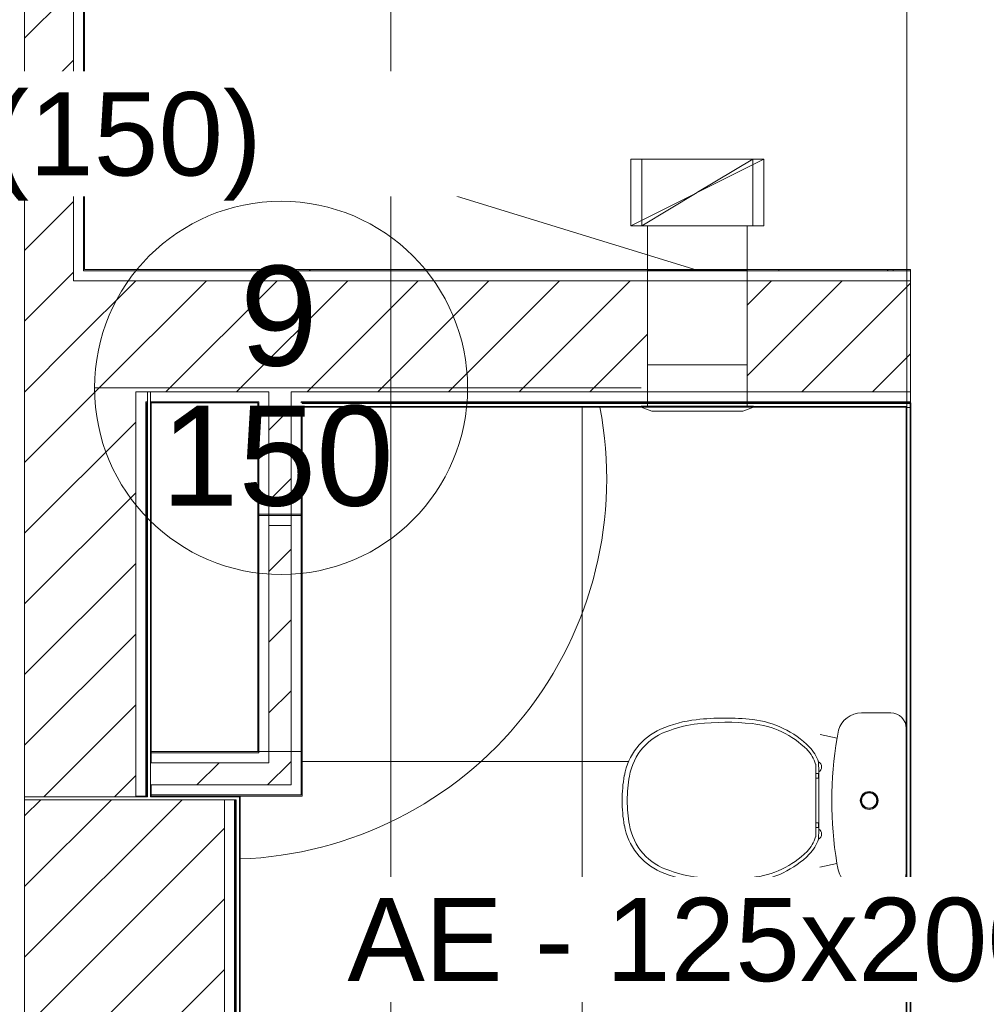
# Model space of a CAD drawing. Header units: metres. Extents: x 2.9 to 42.3, y -72.9 to -49.3.
# Tile 254 of 256: x 32.7 to 34.8, y -66.4 to -64.2. Entities that reach past the tile are written whole.
import ezdxf

# ---------------------------------------------------------------- set-up
doc = ezdxf.new("R2010")
doc.units = ezdxf.units.M
doc.linetypes.add('Oculto 1_5', pattern=[0.0022, 0.0015, -0.0007])
for name, color, linetype, lineweight in [('A-DETL', 7, 'Oculto 1_5', 18), ('A-FLOR', 7, 'Continuous', 18), ('A-FLOR-PATT', 7, 'Continuous', 18), ('A-WALL', 7, 'Continuous', 18), ('A-WALL-PATT', 7, 'Continuous', 18), ('DUTOS', 7, 'Continuous', 18), ('G-ANNO-SYMB', 7, 'Continuous', 9), ('G-IMPT', 7, 'Continuous', 18), ('M-HVAC-DUCT', 7, 'Continuous', 18), ('M-HVAC-DUCT-ANNO', 7, 'Continuous', 18), ('P-SANR-FIXT', 7, 'Continuous', 18)]:
    doc.layers.add(name, color=color, linetype=linetype, lineweight=lineweight)
doc.layers.add('M-HVAC-CDFF-IDEN', color=1, linetype='Continuous', lineweight=9, true_color=0xff0000)
doc.layers.add('M-HVAC-DUCT-IDEN', color=1, linetype='Continuous', lineweight=9, true_color=0xff0000)
doc.styles.add('Arial_1', font='arial.ttf', dxfattribs={"height": 0.1875})
doc.styles.add('Arial_2', font='arial.ttf', dxfattribs={"height": 0.225})
pattern_1 = [(50, (21.555, -62.929), (0.546555, -0.047815), [0.05715, -0.62865]), (355, (21.555, -62.929), (-0.105728, 0.573166), [0.04572, -0.50292]), (100.451, (21.601, -62.933), (0.440828, 0.52535), [0.04857, -0.53427]), (46.184, (21.555, -62.776), (0.813237, -0.12613), [0.08573, -0.94298]), (96.636, (21.623, -62.787), (0.71221, 0.742287), [0.07286, -0.80141]), (351.184, (21.555, -62.776), (0.712217, 0.742274), [0.06858, -0.75438]), (21, (21.631, -62.814), (0.454846, -0.306795), [0.05715, -0.62865]), (326, (21.631, -62.814), (0.185405, 0.55256), [0.04572, -0.50292]), (71.451, (21.669, -62.84), (0.64025, 0.245763), [0.04857, -0.53427]), (37.5, (21.555, -62.929), (0.009261, 0.2536672), [0.02515, -0.47168, 0.02515, -0.48539, -0.50482]), (37.5, (21.555, -62.929), (0.009261, 0.2536672), [-1.007, 0.02515, -0.47968]), (7.5, (21.555, -62.929), (0.200456, 0.300546), [0.02515, -0.26594, 0.02515, -0.46025, -0.1924]), (7.5, (21.555, -62.929), (0.200456, 0.300546), [-0.77648, 0.02515, -0.16726]), (327.5, (21.385, -62.929), (0.4067682, -0.0171882), [0.02515, -0.16535, 0.02515, -0.56921, -0.78867]), (327.5, (21.385, -62.929), (0.4067682, -0.0171882), [-0.78486, 0.02515, -0.76352]), (317.5, (21.309, -62.929), (0.444383, 0.076279), [0.02515, -0.2225, 0.02515, -0.36957, -0.56007]), (317.5, (21.309, -62.929), (0.444383, 0.076279), [-0.64237, 0.02515, -0.53492])]
pattern_2 = [(45, (21.555, -62.929), (-0.0795495, 0.0795495), [])]
pattern_3 = [(45, (21.555, -62.929), (-0.0795495, 0.0795495), []), (135, (21.555, -62.929), (-0.0795495, -0.0795495), [])]

# ---------------------------------------------------------------- blocks, each defined once
blk = doc.blocks.new('Paredes 15 - Paredes 6-6874455-2PAV')
at = {"layer": 'A-WALL', "color": 253, "true_color": 0xaaaaaa}
for p, q in [((34.6587, -57.678), (34.6587, -65.052)), ((34.6587, -65.052), (34.6588, -65.052)), ((34.6588, -65.052), (34.6673, -65.052)), ((34.6673, -65.052), (34.6673, -67.9346))]:
    blk.add_line(p, q, dxfattribs=at)
blk = doc.blocks.new('Bacia para Caixa Acoplada - P_750_Creme CR37_Acionamento Simples 6lpf-766973-2PAV')
at = {"layer": 'P-SANR-FIXT', "color": 253, "true_color": 0xaaaaaa}
for p, q in [((34.5564, -65.7398), (34.6226, -65.7398)), ((34.6573, -65.7745), (34.6573, -66.0995)), ((34.4638, -65.7883), (34.5015, -65.7965)), ((34.5014, -66.0785), (34.4626, -66.0869)), ((34.6226, -66.1343), (34.5562, -66.1343))]:
    blk.add_line(p, q, dxfattribs=at)
for radius in [0.02, 0.018, 0.017]:
    blk.add_circle((34.5739, -65.9369), radius, dxfattribs=at)
for centre, radius, start, end in [((34.5564, -65.7935), 0.0537, 89.9862, 163.9106), ((34.6226, -65.7745), 0.0347, 0, 89.9862), ((35.3375, -65.9377), 0.8479, 170.3584, 189.5344), ((35.3227, -65.9357), 0.8329, 169.1268, 170.3797), ((35.3225, -65.9393), 0.8329, 189.6228, 190.6375), ((34.5562, -66.0806), 0.0537, 193.4092, 270.0138), ((34.6226, -66.0995), 0.0347, 270.0138, 0)]:
    blk.add_arc(centre, radius, start, end, dxfattribs=at)
blk = doc.blocks.new('Bacia para Caixa Acoplada - P_750_Creme CR37_Acionamento Simples 6lpf-V82-2PAV')
at = {"layer": 'P-SANR-FIXT', "color": 253, "true_color": 0xaaaaaa}
for p, q in [((34.5564, -65.7398), (34.6226, -65.7398)), ((34.5564, -65.7398), (34.6226, -65.7398)), ((34.6573, -65.7745), (34.6573, -66.0995)), ((34.6573, -65.7745), (34.6573, -66.0995)), ((34.4638, -65.7883), (34.5015, -65.7965)), ((34.4638, -65.7883), (34.5015, -65.7965)), ((34.5014, -66.0785), (34.4626, -66.0869)), ((34.5014, -66.0785), (34.4626, -66.0869)), ((34.6226, -66.1343), (34.5562, -66.1343)), ((34.6226, -66.1343), (34.5562, -66.1343))]:
    blk.add_line(p, q, dxfattribs=at)
for radius in [0.02, 0.02, 0.018, 0.018, 0.017, 0.017]:
    blk.add_circle((34.5739, -65.9369), radius, dxfattribs=at)
for centre, radius, start, end in [((34.5564, -65.7935), 0.0537, 89.9862, 163.9106), ((34.5564, -65.7935), 0.0537, 89.9862, 163.9106), ((34.6226, -65.7745), 0.0347, 0, 89.9862), ((34.6226, -65.7745), 0.0347, 0, 89.9862), ((35.3375, -65.9377), 0.8479, 170.3584, 189.5344), ((35.3375, -65.9377), 0.8479, 170.3584, 189.5344), ((35.3227, -65.9357), 0.8329, 169.1268, 170.3797), ((35.3227, -65.9357), 0.8329, 169.1268, 170.3797), ((35.3225, -65.9393), 0.8329, 189.6228, 190.6375), ((35.3225, -65.9393), 0.8329, 189.6228, 190.6375), ((34.5562, -66.0806), 0.0537, 193.4092, 270.0138), ((34.5562, -66.0806), 0.0537, 193.4092, 270.0138), ((34.6226, -66.0995), 0.0347, 270.0138, 0), ((34.6226, -66.0995), 0.0347, 270.0138, 0)]:
    blk.add_arc(centre, radius, start, end, dxfattribs=at)
blk = doc.blocks.new('Assento para Bacia Sanitária - Assento para Bacia Sanitária-772276-2PAV')
at = {"layer": 'P-SANR-FIXT', "color": 253, "true_color": 0xaaaaaa}
for p, q in [((34.4534, -65.8553), (34.4534, -66.0186)), ((34.4534, -65.8553), (34.4534, -66.0186)), ((34.4604, -65.8724), (34.46, -65.8503)), ((34.4604, -65.8724), (34.46, -65.8503)), ((34.4597, -65.8764), (34.4534, -65.8764)), ((34.4597, -65.8764), (34.4534, -65.8764)), ((34.4597, -65.8864), (34.4534, -65.8864)), ((34.4597, -65.8864), (34.4534, -65.8864)), ((34.4597, -65.8864), (34.4597, -65.8764)), ((34.4597, -65.8864), (34.4597, -65.8764)), ((34.4604, -65.8724), (34.4604, -66.0015)), ((34.4604, -65.8724), (34.4604, -66.0015)), ((34.4597, -65.9874), (34.4534, -65.9874)), ((34.4597, -65.9874), (34.4534, -65.9874)), ((34.4597, -65.9874), (34.4597, -65.9974)), ((34.4597, -65.9874), (34.4597, -65.9974)), ((34.4597, -65.9974), (34.4534, -65.9974)), ((34.4597, -65.9974), (34.4534, -65.9974)), ((34.4604, -66.0015), (34.46, -66.0236)), ((34.4604, -66.0015), (34.46, -66.0236))]:
    blk.add_line(p, q, dxfattribs=at)
for centre, radius, start, end in [((34.2492, -66.3357), 0.5843, 83.8664, 96.3426), ((34.2492, -66.3357), 0.5843, 83.8664, 96.3426), ((34.2152, -66.0305), 0.2772, 96.3426, 113.5976), ((34.2152, -66.0305), 0.2772, 96.3426, 113.5976), ((34.2172, -66.03), 0.2674, 96.3429, 110.2265), ((34.2172, -66.03), 0.2674, 96.3429, 110.2265), ((34.2511, -66.3349), 0.5741, 84.0902, 96.3429), ((34.2511, -66.3349), 0.5741, 84.0902, 96.3429), ((34.2908, -65.9649), 0.202, 44.8437, 84.4892), ((34.2908, -65.9649), 0.202, 44.8437, 84.4892), ((34.2888, -65.9654), 0.2118, 44.8438, 83.835), ((34.2888, -65.9654), 0.2118, 44.8438, 83.835), ((34.1603, -65.9046), 0.1398, 113.5976, 170.1333), ((34.1603, -65.9046), 0.1398, 113.5976, 170.1333), ((34.1631, -65.9043), 0.1309, 107.0243, 170.1854), ((34.1631, -65.9043), 0.1309, 107.0243, 170.1854), ((34.3775, -65.8773), 0.0868, 18.1126, 44.8437), ((34.3775, -65.8773), 0.0868, 18.1126, 44.8437), ((34.3794, -65.8768), 0.077, 16.1627, 44.8437), ((34.3794, -65.8768), 0.077, 16.1627, 44.8437), ((34.4544, -65.8614), 0.0125, 298.7034, 63.3974), ((34.4544, -65.8614), 0.0125, 298.7034, 63.3974), ((34.3672, -65.9404), 0.3498, 170.1646, 179.4268), ((34.3672, -65.9404), 0.3498, 170.1646, 179.4268), ((34.3691, -65.9399), 0.34, 170.1854, 179.4944), ((34.3691, -65.9399), 0.34, 170.1854, 179.4944), ((34.3672, -65.9334), 0.3498, 180.5732, 189.8354), ((34.3672, -65.9334), 0.3498, 180.5732, 189.8354), ((34.3691, -65.9339), 0.34, 180.5056, 189.8146), ((34.3691, -65.9339), 0.34, 180.5056, 189.8146), ((34.1603, -65.9692), 0.1398, 189.8667, 246.4024), ((34.1603, -65.9692), 0.1398, 189.8667, 246.4024), ((34.1631, -65.9696), 0.1309, 189.8146, 252.9757), ((34.1631, -65.9696), 0.1309, 189.8146, 252.9757), ((34.3794, -65.9971), 0.077, 315.1563, 343.8373), ((34.3794, -65.9971), 0.077, 315.1563, 343.8373), ((34.4544, -66.0124), 0.0125, 296.6026, 61.2966), ((34.4544, -66.0124), 0.0125, 296.6026, 61.2966), ((34.3775, -65.9966), 0.0868, 315.1563, 341.8874), ((34.3775, -65.9966), 0.0868, 315.1563, 341.8874), ((34.2908, -65.909), 0.202, 275.5108, 315.1563), ((34.2908, -65.909), 0.202, 275.5108, 315.1563), ((34.2888, -65.9085), 0.2118, 276.165, 315.1562), ((34.2888, -65.9085), 0.2118, 276.165, 315.1562), ((34.2152, -65.8434), 0.2772, 246.4024, 263.6574), ((34.2152, -65.8434), 0.2772, 246.4024, 263.6574), ((34.2172, -65.8439), 0.2674, 249.7735, 263.6571), ((34.2172, -65.8439), 0.2674, 249.7735, 263.6571), ((34.2492, -65.5382), 0.5843, 263.6574, 276.1336), ((34.2492, -65.5382), 0.5843, 263.6574, 276.1336), ((34.2511, -65.539), 0.5741, 263.6571, 275.9098), ((34.2511, -65.539), 0.5741, 263.6571, 275.9098)]:
    blk.add_arc(centre, radius, start, end, dxfattribs=at)
blk = doc.blocks.new('Bacia para Caixa Acoplada - P_750_Creme CR37_Acionamento Simples 6lpf-V57-2PAV')
at = {"layer": 'P-SANR-FIXT', "color": 253, "true_color": 0xaaaaaa}
for p, q in [((34.5564, -65.7398), (34.6226, -65.7398)), ((34.6573, -65.7745), (34.6573, -66.0995)), ((34.4638, -65.7883), (34.5015, -65.7965)), ((34.5014, -66.0785), (34.4626, -66.0869)), ((34.6226, -66.1343), (34.5562, -66.1343))]:
    blk.add_line(p, q, dxfattribs=at)
for radius in [0.02, 0.018, 0.017]:
    blk.add_circle((34.5739, -65.9369), radius, dxfattribs=at)
for centre, radius, start, end in [((34.5564, -65.7935), 0.0537, 89.9862, 163.9106), ((34.6226, -65.7745), 0.0347, 0, 89.9862), ((35.3375, -65.9377), 0.8479, 170.3584, 189.5344), ((35.3227, -65.9357), 0.8329, 169.1268, 170.3797), ((35.3225, -65.9393), 0.8329, 189.6228, 190.6375), ((34.5562, -66.0806), 0.0537, 193.4092, 270.0138), ((34.6226, -66.0995), 0.0347, 270.0138, 0)]:
    blk.add_arc(centre, radius, start, end, dxfattribs=at)
blk = doc.blocks.new('4 GRE - ESCOLA DE CINEMA E AUDIOVISUAL CINE REX R07_rvt-1-2PAV')
at = {"layer": 'A-FLOR-PATT', "true_color": 0xcbcbcb}
h = blk.add_hatch(dxfattribs=at)
h.set_pattern_fill('FP_20', color=9, style=0, pattern_type=2)
h.set_pattern_definition([(0, (33.927, -65.85), (0, 0.8), []), (90, (33.927, -65.85), (-0.8, 5e-17), [])])
h.paths.add_polyline_path([(33.1573, -66.068), (33.2467, -66.0606), (33.3444, -66.0409), (33.4392, -66.01), (33.5298, -65.9683), (33.6148, -65.9163), (33.6933, -65.8548), (33.7641, -65.7846), (33.8269, -65.7055), (33.8788, -65.6219), (33.9212, -65.5317), (33.9529, -65.4372), (33.9734, -65.3396), (33.9823, -65.2403), (33.9797, -65.1406), (33.9669, -65.0519), (33.2973, -65.0519), (33.2973, -65.9269), (33.1558, -65.9269), (33.1558, -65.9284), (33.1573, -65.9284), (33.1573, -66.0606)])
h.paths.add_polyline_path([(33.1473, -65.9369), (33.1488, -65.9354), (33.1473, -65.9354)])
h.paths.add_polyline_path([(33.1473, -65.9284), (33.1488, -65.9284), (33.1488, -65.9269), (33.1473, -65.9269)])
h.paths.add_polyline_path([(32.9488, -65.9284), (32.9488, -65.9269), (32.9473, -65.9269)])
h.paths.add_polyline_path([(32.9558, -65.9284), (32.9573, -65.9269), (32.9558, -65.9269)])
h = blk.add_hatch(dxfattribs=at)
h.set_pattern_fill('FP_9', color=9, style=0, pattern_type=2)
h.set_pattern_definition([(270, (33.927, -66.65), (0.8, 5e-17), []), (0, (33.927, -66.65), (0, 0.8), [])])
h.paths.add_polyline_path([(34.6573, -65.0519), (34.6587, -65.0519), (34.6587, -65.0506)])
h.paths.add_polyline_path([(33.1573, -67.9296), (33.1558, -67.9296), (33.1558, -67.9311), (33.1573, -67.9296)])
h.paths.add_polyline_path([(34.6587, -67.9396), (34.6587, -67.9331), (34.6573, -67.9331), (34.6573, -66.0995), (34.6562, -66.1085), (34.6527, -66.1169), (34.6472, -66.1241), (34.64, -66.1296), (34.6316, -66.1331), (34.6226, -66.1343), (34.5562, -66.1343), (34.5443, -66.133), (34.5331, -66.1291), (34.5229, -66.1227), (34.5144, -66.1144), (34.508, -66.1043), (34.504, -66.0931), (34.5014, -66.0785), (34.3106, -66.1191), (34.2862, -66.1228), (34.2218, -66.1245), (34.1579, -66.1155), (34.0964, -66.0961), (34.0813, -66.0871), (34.068, -66.0755), (34.0566, -66.0618), (34.0503, -66.0556), (34.0325, -66.0261), (34.0225, -65.9932), (34.0188, -65.9652), (34.0174, -65.9369), (34.0202, -65.8985), (34.0225, -65.8807), (34.0325, -65.8478), (34.0503, -65.8183), (34.0795, -65.7893), (34.0964, -65.7789), (34.1092, -65.7748), (34.1436, -65.7628), (34.1846, -65.755), (34.1923, -65.7546), (34.2218, -65.7505), (34.2862, -65.7522), (34.2995, -65.7542), (34.3126, -65.755), (34.4604, -65.7876), (34.5015, -65.7965), (34.5048, -65.7786), (34.5103, -65.7659), (34.5191, -65.7548), (34.5299, -65.7467), (34.5427, -65.7415), (34.5564, -65.7398), (34.6226, -65.7398), (34.6316, -65.741), (34.64, -65.7444), (34.6472, -65.7499), (34.6527, -65.7571), (34.6562, -65.7655), (34.6573, -65.7745), (34.6573, -65.0519), (34.3118, -65.0519), (34.2894, -65.0603), (34.0844, -65.0603), (34.0604, -65.0519), (33.9669, -65.0519), (33.9797, -65.1406), (33.9823, -65.2403), (33.9734, -65.3396), (33.9529, -65.4372), (33.9212, -65.5317), (33.8788, -65.6219), (33.8262, -65.7066), (33.7641, -65.7846), (33.6933, -65.8548), (33.6148, -65.9163), (33.5298, -65.9683), (33.4392, -66.01), (33.3444, -66.0409), (33.2467, -66.0606), (33.1573, -66.068), (33.1573, -67.1694), (33.1673, -67.1703), (33.1673, -67.1769), (33.6157, -67.1775), (33.6394, -67.1822), (33.6565, -67.1929), (33.664, -67.1998), (33.67, -67.2086), (33.677, -67.2199), (33.6823, -67.2465), (33.6817, -67.8308), (33.6772, -67.8515), (33.6636, -67.8706), (33.6484, -67.8807), (33.6444, -67.8827), (33.6342, -67.8847), (33.6232, -67.8869), (33.2551, -67.8869), (33.2543, -67.8894), (33.1773, -67.8894), (33.1773, -67.9039), (33.1573, -67.9039), (33.1573, -67.9296), (33.7108, -67.9296), (33.7108, -67.9311), (33.7123, -67.9314), (33.7123, -67.9381), (33.7108, -67.9381), (33.7123, -67.9396), (34.6123, -67.9396)])
h.paths.add_polyline_path([(34.6673, -67.9346), (34.6658, -67.9331), (34.6658, -67.9346)])
h.paths.add_polyline_path([(33.1488, -67.9311), (33.1488, -67.9296), (33.1473, -67.9296), (33.1473, -67.9311)])
h.paths.add_polyline_path([(33.6232, -67.8519), (33.6362, -67.8478), (33.6445, -67.8386), (33.6473, -67.8278), (33.6473, -67.2465), (33.6419, -67.2285), (33.6297, -67.2165), (33.6128, -67.2119), (33.1673, -67.2121), (33.1673, -67.2194), (33.1573, -67.2194), (33.1573, -67.2983), (33.1584, -67.2912), (33.1612, -67.2846), (33.1654, -67.2788), (33.1708, -67.274), (33.1772, -67.2707), (33.2071, -67.2649), (33.2717, -67.2553), (33.3253, -67.2521), (33.3912, -67.2541), (33.4568, -67.2603), (33.4889, -67.268), (33.5185, -67.2823), (33.5444, -67.3027), (33.5657, -67.3288), (33.5765, -67.3484), (33.5845, -67.3701), (33.6013, -67.4502), (33.6061, -67.5365), (33.6009, -67.6153), (33.5845, -67.6938), (33.5765, -67.7155), (33.5654, -67.7357), (33.5444, -67.7612), (33.5185, -67.7816), (33.4889, -67.7959), (33.4568, -67.8036), (33.3912, -67.8098), (33.3253, -67.8118), (33.2717, -67.8086), (33.1978, -67.7975), (33.1772, -67.7931), (33.1688, -67.7881), (33.1654, -67.7851), (33.1612, -67.7793), (33.1584, -67.7726), (33.1573, -67.7655), (33.1573, -67.8442), (33.1673, -67.8451), (33.1673, -67.8517), (33.5261, -67.8519)])
at = {"layer": 'A-WALL-PATT', "true_color": 0xd4d4d4}
h = blk.add_hatch(dxfattribs=at)
h.set_pattern_fill('FP_2', color=254, style=0, pattern_type=2)
h.set_pattern_definition(pattern_2)
h.paths.add_polyline_path([(32.7823, -65.0169), (32.7823, -57.7665), (32.6723, -57.7665), (32.6723, -65.0169), (32.7561, -65.0169)])
h = blk.add_hatch(dxfattribs=at)
h.set_pattern_fill('FP_1', color=254, style=0, pattern_type=2)
h.set_pattern_definition(pattern_1)
h.paths.add_polyline_path([(32.8048, -64.7444), (32.8073, -64.7444), (32.8073, -58.039), (32.8048, -58.039), (32.8048, -64.5596)])
h = blk.add_hatch(dxfattribs=at)
h.set_pattern_fill('FP_1', color=254, style=0, pattern_type=2)
h.set_pattern_definition(pattern_1)
h.paths.add_polyline_path([(32.8073, -64.7444), (34.0273, -64.7444), (34.0273, -64.7419), (32.8073, -64.7419)])
h = blk.add_hatch(dxfattribs=at)
h.set_pattern_fill('FP_1', color=254, style=0, pattern_type=2)
h.set_pattern_definition(pattern_1)
h.paths.add_polyline_path([(34.6671, -64.7444), (34.6671, -64.7419), (34.2994, -64.7419), (34.2994, -64.7444)])
h.paths.add_polyline_path([(34.0273, -64.7444), (34.0744, -64.7444), (34.0744, -64.7419), (34.0273, -64.7419), (34.0273, -64.7431)])
h = blk.add_hatch(dxfattribs=at)
h.set_pattern_fill('FP_2', color=254, style=0, pattern_type=2)
h.set_pattern_definition(pattern_2)
h.paths.add_polyline_path([(33.9882, -65.0169), (34.0273, -65.0169), (34.0273, -64.7669), (32.7823, -64.7669), (32.7823, -65.0169), (33.6802, -65.0169)])
h = blk.add_hatch(dxfattribs=at)
h.set_pattern_fill('FP_2', color=254, style=0, pattern_type=2)
h.set_pattern_definition(pattern_2)
h.paths.add_polyline_path([(34.0744, -65.0169), (34.0744, -64.7669), (34.0273, -64.7669), (34.0273, -65.0169)])
h.paths.add_polyline_path([(34.2994, -65.0169), (34.6671, -65.0169), (34.6671, -64.7669), (34.2994, -64.7669), (34.2994, -64.9563)])
h = blk.add_hatch(dxfattribs=at)
h.set_pattern_fill('FP_2', color=254, style=0, pattern_type=2)
h.set_pattern_definition(pattern_2)
h.paths.add_polyline_path([(32.6723, -65.9284), (32.9223, -65.9284), (32.9223, -65.0169), (32.6723, -65.0169), (32.6723, -65.9269)])
h = blk.add_hatch(dxfattribs=at)
h.set_pattern_fill('FP_2', color=254, style=0, pattern_type=2)
h.set_pattern_definition(pattern_2)
h.paths.add_polyline_path([(33.2723, -65.8519), (33.2723, -65.0169), (33.2223, -65.0169), (33.2223, -65.8519)])
h = blk.add_hatch(dxfattribs=at)
h.set_pattern_fill('FP_1', color=254, style=0, pattern_type=2)
h.set_pattern_definition(pattern_1)
h.paths.add_polyline_path([(33.1998, -65.0419), (33.1998, -65.0394), (32.9573, -65.0394), (32.9573, -65.0419), (33.1973, -65.0419)])
h.paths.add_polyline_path([(34.0273, -65.0419), (34.0273, -65.0394), (33.2948, -65.0394), (33.2948, -65.0419), (33.9882, -65.0419)])
h.paths.add_polyline_path([(32.9448, -65.0419), (32.9488, -65.0419), (32.9488, -65.0394), (32.9448, -65.0394)])
h = blk.add_hatch(dxfattribs=at)
h.set_pattern_fill('FP_1', color=254, style=0, pattern_type=2)
h.set_pattern_definition(pattern_1)
h.paths.add_polyline_path([(32.9473, -65.9269), (32.9473, -65.0419), (32.9448, -65.0419), (32.9448, -65.9269)])
at = {"layer": 'A-WALL-PATT', "true_color": 0xaaaaaa}
h = blk.add_hatch(dxfattribs=at)
h.set_pattern_fill('FP_22', color=253, style=0, pattern_type=2)
h.set_pattern_definition(pattern_3)
h.paths.add_polyline_path([(32.9488, -65.9269), (32.9488, -65.0419), (32.9473, -65.0419), (32.9473, -65.9269)])
h = blk.add_hatch(dxfattribs=at)
h.set_pattern_fill('FP_22', color=253, style=0, pattern_type=2)
h.set_pattern_definition(pattern_3)
h.paths.add_polyline_path([(32.9573, -65.9269), (32.9573, -65.9019), (32.9558, -65.9019), (32.9558, -65.9269)])
h.paths.add_polyline_path([(32.9573, -65.8519), (32.9573, -65.0394), (32.9558, -65.0394), (32.9558, -65.8519)])
h = blk.add_hatch(dxfattribs=at)
h.set_pattern_fill('FP_22', color=253, style=0, pattern_type=2)
h.set_pattern_definition(pattern_3)
h.paths.add_polyline_path([(34.6658, -65.0434), (34.6658, -65.0419), (34.2994, -65.0419), (34.2994, -65.0434), (34.6042, -65.0434)])
h.paths.add_polyline_path([(33.2973, -65.0434), (34.0744, -65.0428), (34.0744, -65.0419), (33.2973, -65.0419)])
h = blk.add_hatch(dxfattribs=at)
h.set_pattern_fill('FP_22', color=253, style=0, pattern_type=2)
h.set_pattern_definition(pattern_3)
h.paths.add_polyline_path([(34.6658, -67.9331), (34.6588, -67.9331), (34.6588, -67.9346), (34.6658, -67.9346)])
h.paths.add_polyline_path([(34.6673, -67.9346), (34.6673, -65.0519), (34.6658, -65.0519), (34.6658, -67.9331)])
h.paths.add_polyline_path([(34.6658, -65.0504), (34.6673, -65.0504), (34.6673, -65.0434), (34.6658, -65.0434)])
h = blk.add_hatch(dxfattribs=at)
h.set_pattern_fill('FP_22', color=253, style=0, pattern_type=2)
h.set_pattern_definition(pattern_3)
h.paths.add_polyline_path([(34.6042, -65.0519), (34.6573, -65.0519), (34.6588, -65.0504), (34.3134, -65.0504), (34.3128, -65.0516), (34.3134, -65.0519)])
h.paths.add_polyline_path([(33.6802, -65.0519), (34.0604, -65.0513), (34.0604, -65.0504), (33.2948, -65.0504), (33.2948, -65.0519), (33.3721, -65.0519)])
at = {"layer": 'A-WALL-PATT', "true_color": 0xd4d4d4}
h = blk.add_hatch(dxfattribs=at)
h.set_pattern_fill('FP_1', color=254, style=0, pattern_type=2)
h.set_pattern_definition(pattern_1)
h.paths.add_polyline_path([(33.2948, -65.9244), (33.2973, -65.9244), (33.2973, -65.0519), (33.2948, -65.0519), (33.2948, -65.9019)])
at = {"layer": 'A-WALL-PATT', "true_color": 0xaaaaaa}
h = blk.add_hatch(dxfattribs=at)
h.set_pattern_fill('FP_22', color=253, style=0, pattern_type=2)
h.set_pattern_definition(pattern_3)
h.paths.add_polyline_path([(34.6588, -67.9331), (34.6587, -65.0519), (34.6573, -65.0519), (34.6573, -67.9331)])
at = {"layer": 'A-WALL-PATT', "true_color": 0xd4d4d4}
h = blk.add_hatch(dxfattribs=at)
h.set_pattern_fill('FP_1', color=254, style=0, pattern_type=2)
h.set_pattern_definition(pattern_1)
h.paths.add_polyline_path([(33.2948, -65.8269), (33.2973, -65.8269), (33.2973, -65.2926), (33.2948, -65.2926), (33.2948, -65.7055)])
h = blk.add_hatch(dxfattribs=at)
h.set_pattern_fill('FP_2', color=254, style=0, pattern_type=2)
h.set_pattern_definition(pattern_2)
h.paths.add_polyline_path([(33.2723, -65.8269), (33.2723, -65.3176), (33.2223, -65.3176), (33.2223, -65.8269)])
h = blk.add_hatch(dxfattribs=at)
h.set_pattern_fill('FP_2', color=254, style=0, pattern_type=2)
h.set_pattern_definition(pattern_2)
h.paths.add_polyline_path([(32.9573, -65.9019), (33.2723, -65.9019), (33.2723, -65.8519), (32.9558, -65.8519), (32.9558, -65.9019)])
at = {"layer": 'A-WALL-PATT', "true_color": 0xaaaaaa}
h = blk.add_hatch(dxfattribs=at)
h.set_pattern_fill('FP_22', color=253, style=0, pattern_type=2)
h.set_pattern_definition(pattern_3)
h.paths.add_polyline_path([(32.9488, -65.9284), (32.9473, -65.9269), (32.9223, -65.9269), (32.9223, -65.9284)])
h.paths.add_polyline_path([(33.1558, -65.9284), (33.1558, -65.9269), (33.1488, -65.9269), (33.1488, -65.9284)])
h.paths.add_polyline_path([(32.9558, -65.9284), (33.1473, -65.9284), (33.1473, -65.9269), (32.9573, -65.9269)])
h = blk.add_hatch(dxfattribs=at)
h.set_pattern_fill('FP_22', color=253, style=0, pattern_type=2)
h.set_pattern_definition(pattern_3)
h.paths.add_polyline_path([(33.1558, -67.9296), (33.1573, -67.9296), (33.1573, -65.9284), (33.1558, -65.9284), (33.1558, -67.9039)])
at = {"layer": 'A-WALL-PATT', "true_color": 0xd4d4d4}
h = blk.add_hatch(dxfattribs=at)
h.set_pattern_fill('FP_2', color=254, style=0, pattern_type=2)
h.set_pattern_definition(pattern_2)
h.paths.add_polyline_path([(33.1223, -67.9426), (33.1223, -65.9354), (32.6723, -65.9354), (32.6723, -67.9426), (33.0641, -67.9426)])
h = blk.add_hatch(dxfattribs=at)
h.set_pattern_fill('FP_1', color=254, style=0, pattern_type=2)
h.set_pattern_definition(pattern_1)
h.paths.add_polyline_path([(33.1473, -67.9426), (33.1473, -67.9381), (33.1448, -67.9381), (33.1448, -67.9426)])
h.paths.add_polyline_path([(33.1473, -67.9296), (33.1473, -65.9369), (33.1448, -65.9369), (33.1448, -67.9296)])
at = {"layer": 'A-WALL-PATT', "true_color": 0xaaaaaa}
h = blk.add_hatch(dxfattribs=at)
h.set_pattern_fill('FP_22', color=253, style=0, pattern_type=2)
h.set_pattern_definition(pattern_3)
h.paths.add_polyline_path([(33.1473, -67.9296), (33.1488, -67.9296), (33.1488, -65.9354), (33.1473, -65.9369), (33.1473, -67.9017)])
at = {"layer": 'A-FLOR', "color": 253, "true_color": 0xaaaaaa}
blk.add_arc((33.1268, -65.2131), 0.856, 272.0498, 10.8556, dxfattribs=at)
at = {"layer": 'A-WALL', "color": 253, "true_color": 0xaaaaaa}
for p, q in [((32.6723, -65.0169), (32.6723, -57.7665)), ((32.7823, -64.7669), (32.7823, -58.0165)), ((32.8048, -64.7444), (32.8048, -58.039)), ((32.8073, -64.7419), (32.8073, -58.0415)), ((32.8073, -64.7444), (32.8048, -64.7444)), ((34.0273, -64.7419), (32.8073, -64.7419)), ((32.8073, -64.7444), (34.0273, -64.7444)), ((34.6671, -64.7419), (34.0273, -64.7419)), ((34.6671, -64.7444), (34.0273, -64.7444)), ((34.6671, -65.0419), (34.6671, -64.7419)), ((32.8048, -64.7669), (32.7823, -64.7669)), ((32.8073, -64.7669), (32.8048, -64.7669)), ((32.8073, -64.7669), (34.0273, -64.7669)), ((34.6671, -64.7669), (34.0273, -64.7669)), ((32.6723, -65.0394), (32.6723, -65.0169)), ((32.9223, -65.0169), (32.9488, -65.0169)), ((32.9223, -65.0394), (32.9223, -65.0169)), ((32.9488, -65.0169), (32.9558, -65.0169)), ((32.9488, -65.0169), (32.9558, -65.0169)), ((32.9488, -65.0394), (32.9488, -65.0169)), ((32.9558, -65.0169), (33.2223, -65.0169)), ((32.9558, -65.0394), (32.9558, -65.0169)), ((33.2223, -65.0394), (33.2223, -65.0169)), ((33.2723, -65.0169), (34.0273, -65.0169)), ((33.2723, -65.0394), (33.2723, -65.0169)), ((34.6671, -65.0169), (34.0273, -65.0169)), ((32.6723, -65.0419), (32.6723, -65.0394)), ((32.6723, -65.0419), (32.6723, -65.9269)), ((32.9223, -65.0419), (32.9223, -65.0394)), ((32.9223, -65.0419), (32.9223, -65.9185)), ((32.9448, -65.0394), (32.9488, -65.0394)), ((32.9448, -65.0419), (32.9448, -65.0394)), ((32.9448, -65.0419), (32.9448, -65.9185)), ((32.9473, -65.9185), (32.9473, -65.0419)), ((32.9488, -65.0419), (32.9473, -65.0419)), ((32.9473, -65.0419), (32.9473, -65.9185)), ((32.9488, -65.0419), (32.9488, -65.0394)), ((32.9488, -65.0419), (32.9488, -65.9269)), ((32.9558, -65.0394), (32.9573, -65.0394)), ((32.9558, -65.0394), (32.9573, -65.0394)), ((32.9558, -65.0419), (32.9558, -65.0394)), ((32.9558, -65.0419), (32.9558, -65.8519)), ((32.9573, -65.0394), (33.1998, -65.0394)), ((32.9573, -65.0419), (32.9573, -65.0394)), ((32.9573, -65.0419), (33.1973, -65.0419)), ((32.9573, -65.8269), (32.9573, -65.0419)), ((33.1973, -65.0419), (33.1973, -65.8269)), ((33.1998, -65.0419), (33.1998, -65.0394)), ((33.1998, -65.8269), (33.1998, -65.0419)), ((33.2223, -65.0419), (33.2223, -65.0394)), ((33.2223, -65.8269), (33.2223, -65.0419)), ((33.2723, -65.0419), (33.2723, -65.0394)), ((33.2723, -65.0434), (33.2723, -65.0419)), ((33.2723, -65.0434), (33.2723, -65.0419)), ((33.2723, -65.0504), (33.2723, -65.0434)), ((33.2723, -65.0504), (33.2723, -65.0434)), ((33.2948, -65.0394), (34.0273, -65.0394)), ((33.2948, -65.0419), (33.2948, -65.0394)), ((33.2973, -65.0419), (34.0273, -65.0419)), ((34.6673, -65.0419), (33.2973, -65.0419)), ((33.2973, -65.0434), (33.2973, -65.0419)), ((34.6658, -65.0434), (33.2973, -65.0434)), ((34.6671, -65.0394), (34.0273, -65.0394)), ((34.0273, -65.0419), (34.6671, -65.0419)), ((34.6673, -65.0419), (34.6658, -65.0419)), ((34.6658, -65.0419), (34.6658, -65.0434)), ((34.6673, -65.0434), (34.6658, -65.0434)), ((34.6658, -65.0434), (34.6658, -65.0504)), ((34.6673, -65.0519), (34.6673, -65.0419)), ((34.6673, -65.0434), (34.6673, -65.0419)), ((33.2948, -65.0504), (33.2723, -65.0504)), ((33.2723, -65.8269), (33.2723, -65.0504)), ((33.2973, -65.0504), (33.2948, -65.0504)), ((33.2948, -65.0519), (33.2948, -65.0504)), ((33.2948, -65.0519), (33.2948, -65.0504)), ((33.2973, -65.0519), (33.2948, -65.0519)), ((33.2948, -65.8269), (33.2948, -65.0519)), ((34.6588, -65.0504), (33.2973, -65.0504)), ((33.2973, -65.0519), (34.6573, -65.0519)), ((33.2973, -65.8269), (33.2973, -65.0519)), ((34.6573, -65.0519), (34.6573, -67.9346)), ((34.6588, -65.0504), (34.6588, -65.0519)), ((34.6588, -67.9331), (34.6588, -65.0519)), ((34.6658, -65.0504), (34.6658, -65.0519)), ((34.6658, -65.0504), (34.6673, -65.0504)), ((34.6658, -67.9331), (34.6658, -65.0519)), ((34.6673, -65.0519), (34.6673, -65.0504)), ((34.6673, -67.9346), (34.6673, -65.0519)), ((33.1973, -65.2926), (33.1973, -65.8269)), ((33.1998, -65.2926), (33.1973, -65.2926)), ((33.2948, -65.2926), (33.1998, -65.2926)), ((33.1998, -65.8269), (33.1998, -65.2951)), ((33.2223, -65.2951), (33.1998, -65.2951)), ((33.2723, -65.2951), (33.2223, -65.2951)), ((33.2948, -65.2951), (33.2723, -65.2951)), ((33.2973, -65.2926), (33.2948, -65.2926)), ((33.2948, -65.8269), (33.2948, -65.2951)), ((33.2973, -65.8269), (33.2973, -65.2926)), ((33.2223, -65.8269), (33.2223, -65.3176)), ((33.2723, -65.3176), (33.2223, -65.3176)), ((33.2723, -65.8269), (33.2723, -65.3176)), ((33.1973, -65.8269), (32.9573, -65.8269)), ((32.9573, -65.8269), (32.9573, -65.8294)), ((33.1998, -65.8294), (32.9573, -65.8294)), ((32.9573, -65.8294), (32.9573, -65.8519)), ((33.1973, -65.8269), (33.2973, -65.8269)), ((33.1998, -65.8269), (33.1998, -65.8294)), ((33.2223, -65.8269), (33.2223, -65.8294)), ((33.2223, -65.8294), (33.2223, -65.8519)), ((33.2723, -65.8269), (33.2723, -65.8519)), ((33.2948, -65.8269), (33.2948, -65.9019)), ((33.2973, -65.9244), (33.2973, -65.8269)), ((32.9558, -65.8519), (32.9558, -65.9019)), ((32.9558, -65.8519), (32.9573, -65.8519)), ((32.9558, -65.9019), (32.9558, -65.8519)), ((33.2223, -65.8519), (32.9573, -65.8519)), ((33.2723, -65.8519), (33.2723, -65.9019)), ((32.9558, -65.9019), (32.9558, -65.9269)), ((32.9558, -65.9019), (32.9573, -65.9019)), ((33.2723, -65.9019), (32.9573, -65.9019)), ((32.9573, -65.9019), (32.9573, -65.9244)), ((33.2948, -65.9019), (33.2948, -65.9244)), ((32.6723, -65.9284), (32.6723, -65.9269)), ((32.6723, -65.9354), (32.6723, -65.9284)), ((32.9223, -65.9284), (32.6723, -65.9284)), ((32.6723, -65.9284), (32.9223, -65.9284)), ((32.9223, -65.9185), (32.9223, -65.9269)), ((32.9223, -65.9284), (32.9223, -65.9269)), ((32.9223, -65.9269), (32.9448, -65.9269)), ((32.9223, -65.9284), (32.9488, -65.9284)), ((32.9448, -65.9185), (32.9448, -65.9269)), ((32.9448, -65.9269), (32.9473, -65.9269)), ((32.9473, -65.9269), (32.9473, -65.9185)), ((32.9473, -65.9185), (32.9473, -65.9269)), ((32.9488, -65.9284), (32.9488, -65.9269)), ((32.9558, -65.9284), (32.9558, -65.9269)), ((32.9558, -65.9284), (33.1473, -65.9284)), ((33.2948, -65.9244), (32.9573, -65.9244)), ((32.9573, -65.9244), (32.9573, -65.9269)), ((33.1473, -65.9269), (32.9573, -65.9269)), ((32.9573, -65.9269), (33.2973, -65.9269)), ((33.1573, -65.9269), (33.1473, -65.9269)), ((33.1488, -65.9269), (33.1473, -65.9269)), ((33.1473, -65.9284), (33.1488, -65.9284)), ((33.1488, -65.9269), (33.1488, -65.9284)), ((33.1488, -65.9284), (33.1558, -65.9284)), ((33.1558, -65.9269), (33.1558, -65.9284)), ((33.1573, -65.9269), (33.1558, -65.9269)), ((33.1558, -65.9284), (33.1558, -67.9296)), ((33.1558, -65.9284), (33.1573, -65.9284)), ((33.1573, -67.9296), (33.1573, -65.9269)), ((33.1573, -65.9284), (33.1573, -65.9269)), ((33.2973, -65.9269), (33.2973, -65.9244)), ((32.6723, -65.9369), (32.6723, -65.9354)), ((32.6723, -65.9354), (33.1223, -65.9354)), ((32.6723, -65.9354), (33.1223, -65.9354)), ((32.6723, -65.9369), (32.6723, -66.8173)), ((33.1223, -65.9369), (33.1223, -65.9354)), ((33.1223, -65.9354), (33.1448, -65.9354)), ((33.1223, -65.9354), (33.1448, -65.9354)), ((33.1223, -65.9369), (33.1223, -67.9311)), ((33.1448, -65.9369), (33.1448, -65.9354)), ((33.1448, -65.9354), (33.1473, -65.9354)), ((33.1473, -65.9369), (33.1448, -65.9369)), ((33.1448, -65.9369), (33.1448, -67.9296)), ((33.1473, -65.9354), (33.1488, -65.9354)), ((33.1473, -67.9296), (33.1473, -65.9369)), ((33.1473, -65.9369), (33.1473, -67.9296)), ((33.1488, -65.9354), (33.1488, -67.9296))]:
    blk.add_line(p, q, dxfattribs=at)
at = {"layer": 'A-WALL', "color": 253, "lineweight": 18, "true_color": 0xaaaaaa}
blk.add_blockref('Paredes 15 - Paredes 6-6874455-2PAV', (0, 0), dxfattribs=at)
at = {"layer": 'P-SANR-FIXT', "color": 253, "lineweight": 18, "true_color": 0xaaaaaa}
for name in ['Bacia para Caixa Acoplada - P_750_Creme CR37_Acionamento Simples 6lpf-V57-2PAV', 'Bacia para Caixa Acoplada - P_750_Creme CR37_Acionamento Simples 6lpf-V57-2PAV', 'Assento para Bacia Sanitária - Assento para Bacia Sanitária-772276-2PAV', 'Bacia para Caixa Acoplada - P_750_Creme CR37_Acionamento Simples 6lpf-766973-2PAV', 'Bacia para Caixa Acoplada - P_750_Creme CR37_Acionamento Simples 6lpf-V82-2PAV']:
    blk.add_blockref(name, (0, 0), dxfattribs=at)
blk = doc.blocks.new('M_Rectangular Tap - Beveled - Standard-907113-2PAV')
at = {"layer": 'M-HVAC-DUCT', "color": 6, "true_color": 0xff00ff}
for p, q in [((34.0744, -64.7431), (34.0744, -64.6431)), ((34.2994, -64.7431), (34.2994, -64.6431)), ((34.2994, -64.7431), (34.0744, -64.7431))]:
    blk.add_line(p, q, dxfattribs=at)
blk = doc.blocks.new('GRELHA AR-AG 225x125 - TROX_AR-AG_225x125_dxf_QMODEL_9cd29c6e_c072_40e3_8738_8a6232d45915-V60-2PAV')
at = {"layer": 'A-DETL', "color": 1, "linetype": 'Continuous', "true_color": 0xff0000}
for p, q in [((0.052, 0.1025), (0.043, 0.1265)), ((0.043, 0.1265), (0.043, -0.1265)), ((0.041, -0.1125), (-0.052, -0.1125)), ((0.043, -0.1265), (0.041, -0.1265))]:
    blk.add_line(p, q, dxfattribs=at)
at = {"layer": 'G-IMPT', "color": 1, "true_color": 0xff0000}
for p, q in [((0.0411, 0.1125), (-0.052, 0.1125)), ((-0.052, 0.1125), (-0.052, -0.1125)), ((0.041, 0.1265), (0.041, -0.1265)), ((0.043, 0.1265), (0.041, 0.1265)), ((0.052, 0.1025), (0.043, 0.1265)), ((0.043, 0.1265), (0.043, -0.1265)), ((0.052, -0.1025), (0.052, 0.1025)), ((0.052, -0.1025), (0.043, -0.1265)), ((0.041, -0.1125), (-0.052, -0.1125)), ((0.043, -0.1265), (0.041, -0.1265))]:
    blk.add_line(p, q, dxfattribs=at)
blk = doc.blocks.new('GRELHA AR-AG 225x125 - TROX_AR-AG_225x125_dxf-V61-2PAV')
blk.add_blockref('GRELHA AR-AG 225x125 - TROX_AR-AG_225x125_dxf_QMODEL_9cd29c6e_c072_40e3_8738_8a6232d45915-V60-2PAV', (0, 0))
blk = doc.blocks.new('GRELHA AR-AG 225x125 - GRELHA AR-AG 225x125-V62-2PAV')
at = {"zscale": -1, "rotation": 269.9999999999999}
blk.add_blockref('GRELHA AR-AG 225x125 - TROX_AR-AG_225x125_dxf-V61-2PAV', (34.1869, -65.0083), dxfattribs=at)
blk = doc.blocks.new('M_Identificador de terminal de ar_BTS - Em caixas-852561-2PAV')
at = {"layer": 'M-HVAC-CDFF-IDEN'}
blk.add_line((-0.0056, 0), (0.0056, 0), dxfattribs=at)
blk.add_circle((0, 0), 0.0056, dxfattribs=at)

msp = doc.modelspace()

# ---------------------------------------------------------------- linework, layer by layer
at = {"layer": 'A-DETL', "color": 6, "linetype": 'Continuous', "true_color": 0xff00ff}
for p, q in [((34.0619, -64.6431), (34.0619, -64.4931)), ((34.3119, -64.4931), (34.1874, -64.5678)), ((34.3119, -64.4931), (34.3119, -64.6431)), ((34.1863, -64.5684), (34.0619, -64.6431))]:
    msp.add_line(p, q, dxfattribs=at)
at = {"layer": 'DUTOS', "color": 6, "true_color": 0xff00ff}
for p, q in [((34.0744, -64.7431), (34.2994, -64.7431)), ((34.0744, -64.7431), (34.0744, -65.0493)), ((34.2994, -64.7431), (34.2994, -65.0493))]:
    msp.add_line(p, q, dxfattribs=at)
at = {"layer": 'G-ANNO-SYMB'}
msp.add_line((33.497, -50.5084), (33.497, -72.4368), dxfattribs=at)
at = {"layer": 'M-HVAC-CDFF-IDEN'}
msp.add_line((34.0604, -65.0083), (33.6697, -65.0083), dxfattribs=at)
at = {"layer": 'M-HVAC-DUCT-ANNO', "color": 6, "true_color": 0xff00ff}
for p, q in [((34.0369, -64.6431), (34.0369, -64.4931)), ((34.0369, -64.4931), (34.3369, -64.4931)), ((34.3369, -64.4931), (34.0369, -64.6431)), ((34.3369, -64.4931), (34.3369, -64.6431)), ((34.3369, -64.6431), (34.0369, -64.6431))]:
    msp.add_line(p, q, dxfattribs=at)
at = {"layer": 'M-HVAC-DUCT-IDEN'}
msp.add_line((34.1869, -64.7431), (33.2023, -64.4409), dxfattribs=at)

# ---------------------------------------------------------------- block references
at = {"lineweight": 5}
msp.add_blockref('4 GRE - ESCOLA DE CINEMA E AUDIOVISUAL CINE REX R07_rvt-1-2PAV', (0, 0), dxfattribs=at)
at = {"layer": 'A-DETL', "color": 1, "linetype": 'Continuous', "true_color": 0xff0000}
msp.add_blockref('GRELHA AR-AG 225x125 - GRELHA AR-AG 225x125-V62-2PAV', (0, 0), dxfattribs=at)
at = {"layer": 'M-HVAC-CDFF-IDEN', "xscale": 74.99999999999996, "yscale": 74.99999999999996, "zscale": 74.99999999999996}
msp.add_blockref('M_Identificador de terminal de ar_BTS - Em caixas-852561-2PAV', (33.2497, -65.0083), dxfattribs=at)
at = {"layer": 'M-HVAC-DUCT', "color": 6, "true_color": 0xff00ff}
msp.add_blockref('M_Rectangular Tap - Beveled - Standard-907113-2PAV', (0, 0), dxfattribs=at)

# ---------------------------------------------------------------- texts
at = {"layer": 'M-HVAC-CDFF-IDEN', "color": 7, "char_height": 0.225, "attachment_point": 1, "style": 'Arial_2'}
for s, insert, width in [('9', (33.1575, -64.7332), 0.216456), ('150', (32.979, -65.0483), 0.649367)]:
    msp.add_mtext(s, dxfattribs=dict(at, insert=insert, width=width))

# ---------------------------------------------------------------- next in the draw order: texts
at = {"layer": 'M-HVAC-DUCT-IDEN', "color": 7, "char_height": 0.1875, "width": 2.741771, "attachment_point": 1, "style": 'Arial_1', "bg_fill": 3, "box_fill_scale": 1.25, "bg_fill_color": 256, "bg_fill_true_color": 13158600, "bg_fill_transparency": 0}
for s, insert in [('EX - 225x125 (150)', (30.9351, -64.3426)), ('AE - 125x200 (300)', (33.3989, -66.156))]:
    msp.add_mtext(s, dxfattribs=dict(at, insert=insert))

doc.saveas('drawing.dxf')
